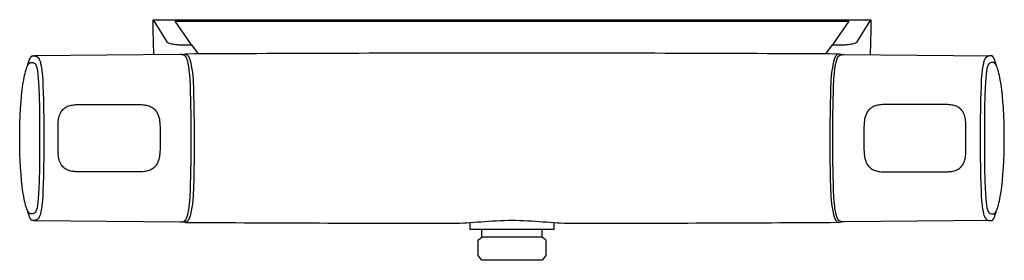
# Model space of a CAD drawing. Header units: millimetres. Extents: x -150 to 150, y -37 to 1125.
# Tile 1 of 2: x -150 to 150, y -37 to 36. Entities that reach past the tile are written whole.
import ezdxf

# ---------------------------------------------------------------- set-up
doc = ezdxf.new("R2010")
doc.units = ezdxf.units.MM
doc.header["$MEASUREMENT"] = 0
doc.layers.add('PLANNING', color=1, linetype='Continuous')

# ---------------------------------------------------------------- blocks, each defined once
blk = doc.blocks.new('84820000_f')
at = {"layer": 'PLANNING'}
for p, q in [((-109, 36), (-104.83, 29.27)), ((-109, 33), (-109, 36)), ((-109, 36), (0, 36)), ((0, 36), (109, 36)), ((104.83, 29.27), (109, 36)), ((109, 36), (109, 33)), ((-108.84, 25.33), (-109, 33)), ((-97.4, 28.35), (-102.35, 35.53)), ((-102.35, 35.53), (0, 35.53)), ((0, 35.53), (102.35, 35.53)), ((102.35, 35.53), (97.4, 28.35)), ((109, 33), (108.84, 25.33)), ((-99.88, 28.35), (-97.4, 28.35)), ((-97.4, 28.35), (-95.36, 25.59)), ((95.36, 25.59), (97.4, 28.35)), ((97.4, 28.35), (99.88, 28.35)), ((-12.85, -25.61), (-12.85, -27.6)), ((12.85, -27.6), (12.85, -25.61)), ((-12.85, -27.6), (12.85, -27.6)), ((-9.15, -30.1), (-9.15, -27.6)), ((9.15, -30.1), (9.15, -27.6)), ((-10.23, -35.6), (-10.23, -30.85)), ((-10.22, -30.85), (-9.15, -30.1)), ((9.14, -30.1), (-9.14, -30.1)), ((10.22, -30.85), (9.15, -30.1)), ((10.23, -30.85), (10.23, -35.6)), ((-9.17, -37.1), (-10.23, -35.6)), ((10.23, -35.6), (9.17, -37.1)), ((9.17, -37.1), (-9.17, -37.1))]:
    blk.add_line(p, q, dxfattribs=at)
for points in [[(-147.18, 21.94), (-147.08, 22.33), (-146.99, 22.68), (-146.89, 23.01), (-146.79, 23.32), (-146.7, 23.59), (-146.65, 23.72), (-146.6, 23.85), (-146.55, 23.96), (-146.5, 24.07), (-146.45, 24.18), (-146.4, 24.27), (-146.35, 24.36), (-146.3, 24.45), (-146.28, 24.49), (-146.25, 24.53), (-146.23, 24.56), (-146.2, 24.6), (-146.18, 24.63), (-146.15, 24.66), (-146.13, 24.69), (-146.1, 24.72), (-146.08, 24.75), (-146.05, 24.78), (-146.03, 24.8), (-146.01, 24.83), (-145.98, 24.85), (-145.96, 24.87), (-145.94, 24.88), (-145.93, 24.89), (-145.92, 24.9), (-145.91, 24.9), (-145.9, 24.91), (-145.88, 24.92), (-145.87, 24.93), (-145.86, 24.94), (-145.85, 24.94), (-145.84, 24.95), (-145.82, 24.95), (-145.81, 24.96), (-145.8, 24.97), (-145.79, 24.97), (-145.78, 24.98), (-145.76, 24.98), (-145.75, 24.98), (-145.74, 24.99), (-145.73, 24.99), (-145.72, 24.99), (-145.7, 25), (-145.69, 25), (-145.68, 25), (-145.67, 25), (-145.66, 25), (-145.65, 25.01), (-145.63, 25.01), (-145.62, 25.01), (-145.47, 25.01), (-145.31, 25.01), (-145.16, 25), (-145.01, 24.99), (-144.91, 24.98), (-144.86, 24.97), (-144.81, 24.97), (-144.76, 24.96), (-144.71, 24.95), (-144.66, 24.94), (-144.63, 24.93), (-144.61, 24.92), (-144.59, 24.92), (-144.56, 24.91), (-144.54, 24.9), (-144.52, 24.9), (-144.48, 24.88), (-144.44, 24.86), (-144.4, 24.84), (-144.36, 24.82), (-144.32, 24.8), (-144.28, 24.78), (-144.24, 24.75), (-144.2, 24.73), (-144.16, 24.7), (-144.13, 24.67), (-144.09, 24.65), (-144.06, 24.62), (-144.02, 24.59), (-143.99, 24.55), (-143.97, 24.53), (-143.95, 24.51), (-143.93, 24.49), (-143.91, 24.46), (-143.89, 24.44), (-143.87, 24.42), (-143.83, 24.37), (-143.79, 24.32), (-143.76, 24.27), (-143.73, 24.22), (-143.7, 24.16), (-143.66, 24.11), (-143.64, 24.06), (-143.61, 24), (-143.58, 23.94), (-143.53, 23.83), (-143.48, 23.72), (-143.42, 23.56), (-143.36, 23.39), (-143.31, 23.23), (-143.26, 23.07), (-143.21, 22.9), (-143.17, 22.73), (-143.1, 22.4), (-143, 21.89), (-142.92, 21.39), (-142.85, 20.88), (-142.79, 20.37), (-142.65, 18.97), (-142.55, 17.58), (-142.46, 15.77), (-142.39, 13.95), (-142.32, 11.5), (-142.28, 9.05, -0.007948), (-142.28, -9.05), (-142.32, -11.5), (-142.39, -13.95), (-142.46, -15.77), (-142.55, -17.58), (-142.65, -18.97), (-142.79, -20.37), (-142.85, -20.88), (-142.92, -21.39), (-143, -21.89), (-143.1, -22.4), (-143.17, -22.73), (-143.21, -22.9), (-143.26, -23.07), (-143.31, -23.23), (-143.36, -23.39), (-143.42, -23.56), (-143.48, -23.72), (-143.53, -23.83), (-143.58, -23.94), (-143.61, -24), (-143.64, -24.06), (-143.66, -24.11), (-143.7, -24.16), (-143.73, -24.22), (-143.76, -24.27), (-143.79, -24.32), (-143.83, -24.37), (-143.87, -24.42), (-143.89, -24.44), (-143.91, -24.46), (-143.93, -24.49), (-143.95, -24.51), (-143.97, -24.53), (-143.99, -24.55), (-144.02, -24.59), (-144.06, -24.62), (-144.09, -24.65), (-144.13, -24.67), (-144.16, -24.7), (-144.2, -24.73), (-144.24, -24.75), (-144.28, -24.78), (-144.32, -24.8), (-144.36, -24.82), (-144.4, -24.84), (-144.44, -24.86), (-144.48, -24.88), (-144.52, -24.9), (-144.54, -24.9), (-144.56, -24.91), (-144.59, -24.92), (-144.61, -24.92), (-144.63, -24.93), (-144.66, -24.94), (-144.71, -24.95), (-144.76, -24.96), (-144.81, -24.97), (-144.86, -24.97), (-144.91, -24.98), (-145.01, -24.99), (-145.16, -25), (-145.31, -25.01), (-145.47, -25.01), (-145.62, -25.01), (-145.63, -25.01), (-145.65, -25.01), (-145.66, -25), (-145.67, -25), (-145.68, -25), (-145.69, -25), (-145.7, -25), (-145.72, -24.99), (-145.73, -24.99), (-145.74, -24.99), (-145.75, -24.98), (-145.76, -24.98), (-145.78, -24.98), (-145.79, -24.97), (-145.8, -24.97), (-145.81, -24.96), (-145.82, -24.95), (-145.84, -24.95), (-145.85, -24.94), (-145.86, -24.94), (-145.87, -24.93), (-145.88, -24.92), (-145.9, -24.91), (-145.91, -24.9), (-145.92, -24.9), (-145.93, -24.89), (-145.94, -24.88), (-145.96, -24.87), (-145.98, -24.85), (-146.01, -24.83), (-146.03, -24.8), (-146.05, -24.78), (-146.08, -24.75), (-146.1, -24.72), (-146.13, -24.69), (-146.15, -24.66), (-146.18, -24.63), (-146.2, -24.6), (-146.23, -24.56), (-146.25, -24.53), (-146.28, -24.49), (-146.3, -24.45), (-146.35, -24.36), (-146.4, -24.27), (-146.45, -24.18), (-146.5, -24.07), (-146.55, -23.96), (-146.6, -23.85), (-146.65, -23.72), (-146.7, -23.59), (-146.79, -23.32), (-146.89, -23.01), (-146.99, -22.68), (-147.08, -22.32), (-147.18, -21.94)], [(-145.23, -25.01), (-100.9, -25.4), (-100.75, -25.4), (-100.59, -25.4), (-100.44, -25.39), (-100.28, -25.38), (-100.18, -25.37), (-100.13, -25.37), (-100.08, -25.36), (-100.03, -25.35), (-99.98, -25.34), (-99.93, -25.33), (-99.91, -25.32), (-99.88, -25.32), (-99.86, -25.31), (-99.84, -25.3), (-99.81, -25.3), (-99.79, -25.29), (-99.77, -25.28), (-99.75, -25.27), (-99.72, -25.26), (-99.7, -25.25), (-99.68, -25.24), (-99.66, -25.23), (-99.62, -25.21), (-99.57, -25.18), (-99.53, -25.16), (-99.49, -25.13), (-99.45, -25.11), (-99.41, -25.08), (-99.38, -25.05), (-99.34, -25.01), (-99.3, -24.98), (-99.27, -24.95), (-99.23, -24.91), (-99.21, -24.89), (-99.19, -24.87), (-99.15, -24.82), (-99.12, -24.78), (-99.08, -24.73), (-99.05, -24.68), (-99.01, -24.63), (-98.98, -24.58), (-98.95, -24.53), (-98.92, -24.48), (-98.89, -24.42), (-98.87, -24.37), (-98.84, -24.31), (-98.79, -24.2), (-98.74, -24.09), (-98.68, -23.93), (-98.62, -23.76), (-98.57, -23.59), (-98.52, -23.42), (-98.47, -23.25), (-98.43, -23.08), (-98.35, -22.73), (-98.25, -22.21), (-98.16, -21.68), (-98.09, -21.15), (-98.03, -20.62), (-97.89, -19.19), (-97.78, -17.75), (-97.69, -15.9), (-97.62, -14.05), (-97.55, -11.57), (-97.51, -9.1, 0.007948), (-97.51, 9.1), (-97.55, 11.57), (-97.62, 14.05), (-97.69, 15.9), (-97.78, 17.75), (-97.89, 19.19), (-98.03, 20.62), (-98.09, 21.15), (-98.16, 21.68), (-98.25, 22.21), (-98.35, 22.73), (-98.43, 23.08), (-98.47, 23.25), (-98.52, 23.42), (-98.57, 23.59), (-98.62, 23.76), (-98.68, 23.93), (-98.74, 24.09), (-98.79, 24.2), (-98.84, 24.31), (-98.87, 24.37), (-98.89, 24.42), (-98.92, 24.48), (-98.95, 24.53), (-98.98, 24.58), (-99.01, 24.63), (-99.05, 24.68), (-99.08, 24.73), (-99.12, 24.78), (-99.15, 24.82), (-99.19, 24.87), (-99.21, 24.89), (-99.23, 24.91), (-99.27, 24.95), (-99.3, 24.98), (-99.34, 25.01), (-99.38, 25.05), (-99.41, 25.08), (-99.45, 25.11), (-99.49, 25.13), (-99.53, 25.16), (-99.57, 25.18), (-99.62, 25.21), (-99.66, 25.23), (-99.68, 25.24), (-99.7, 25.25), (-99.72, 25.26), (-99.75, 25.27), (-99.77, 25.28), (-99.79, 25.29), (-99.81, 25.3), (-99.84, 25.3), (-99.86, 25.31), (-99.88, 25.32), (-99.91, 25.32), (-99.93, 25.33), (-99.98, 25.34), (-100.03, 25.35), (-100.08, 25.36), (-100.13, 25.37), (-100.18, 25.37), (-100.28, 25.38), (-100.44, 25.39), (-100.59, 25.4), (-100.75, 25.4), (-100.9, 25.4), (-145.23, 25.01)], [(-100.07, 25.36, -0.127287), (-99.31, 25.56), (-99.28, 25.56), (-99.26, 25.56), (-99.23, 25.55), (-99.2, 25.55), (-99.18, 25.55), (-99.15, 25.54), (-99.13, 25.54), (-99.1, 25.53), (-99.07, 25.52), (-99.05, 25.52), (-99.02, 25.51), (-98.99, 25.5), (-98.97, 25.49), (-98.94, 25.48), (-98.91, 25.46), (-98.88, 25.45), (-98.86, 25.44), (-98.83, 25.42), (-98.8, 25.4), (-98.77, 25.39), (-98.75, 25.37), (-98.72, 25.35), (-98.69, 25.33), (-98.66, 25.31), (-98.64, 25.28), (-98.61, 25.26), (-98.58, 25.23), (-98.55, 25.21), (-98.53, 25.18), (-98.5, 25.15), (-98.47, 25.12), (-98.44, 25.08), (-98.42, 25.05), (-98.39, 25.02), (-98.36, 24.98), (-98.33, 24.94), (-98.31, 24.9), (-98.28, 24.86), (-98.25, 24.82), (-98.22, 24.77), (-98.17, 24.68), (-98.12, 24.58), (-98.06, 24.48), (-98.01, 24.36), (-97.96, 24.24), (-97.91, 24.11), (-97.86, 23.98), (-97.81, 23.83), (-97.76, 23.68), (-97.71, 23.52), (-97.66, 23.36), (-97.61, 23.18, -0.048441), (-96.74, 14.46, -0.00471), (-96.54, 0, -0.008982), (-96.74, -14.46, -0.048441), (-97.61, -23.18), (-97.66, -23.36), (-97.71, -23.52), (-97.76, -23.68), (-97.81, -23.83), (-97.86, -23.98), (-97.91, -24.11), (-97.96, -24.24), (-98.01, -24.36), (-98.06, -24.48), (-98.12, -24.58), (-98.17, -24.68), (-98.22, -24.77), (-98.25, -24.82), (-98.28, -24.86), (-98.31, -24.9), (-98.33, -24.94), (-98.36, -24.98), (-98.39, -25.02), (-98.42, -25.05), (-98.44, -25.08), (-98.47, -25.12), (-98.5, -25.15), (-98.53, -25.18), (-98.55, -25.21), (-98.58, -25.23), (-98.61, -25.26), (-98.64, -25.28), (-98.66, -25.31), (-98.69, -25.33), (-98.72, -25.35), (-98.75, -25.37), (-98.77, -25.39), (-98.8, -25.4), (-98.83, -25.42), (-98.86, -25.44), (-98.88, -25.45), (-98.91, -25.46), (-98.94, -25.48), (-98.97, -25.49), (-98.99, -25.5), (-99.02, -25.51), (-99.05, -25.52), (-99.07, -25.52), (-99.1, -25.53), (-99.13, -25.54), (-99.15, -25.54), (-99.18, -25.55), (-99.2, -25.55), (-99.23, -25.55), (-99.26, -25.56), (-99.28, -25.56), (-99.31, -25.56, -0.127287), (-100.07, -25.36)], [(100.07, 25.36, 0.127287), (99.31, 25.56), (99.28, 25.56), (99.26, 25.56), (99.23, 25.55), (99.2, 25.55), (99.18, 25.55), (99.15, 25.54), (99.13, 25.54), (99.1, 25.53), (99.07, 25.52), (99.05, 25.52), (99.02, 25.51), (98.99, 25.5), (98.97, 25.49), (98.94, 25.48), (98.91, 25.46), (98.88, 25.45), (98.86, 25.44), (98.83, 25.42), (98.8, 25.4), (98.77, 25.39), (98.75, 25.37), (98.72, 25.35), (98.69, 25.33), (98.66, 25.31), (98.64, 25.28), (98.61, 25.26), (98.58, 25.23), (98.55, 25.21), (98.53, 25.18), (98.5, 25.15), (98.47, 25.12), (98.44, 25.08), (98.42, 25.05), (98.39, 25.02), (98.36, 24.98), (98.33, 24.94), (98.31, 24.9), (98.28, 24.86), (98.25, 24.82), (98.22, 24.77), (98.17, 24.68), (98.12, 24.58), (98.06, 24.48), (98.01, 24.36), (97.96, 24.24), (97.91, 24.11), (97.86, 23.98), (97.81, 23.83), (97.76, 23.68), (97.71, 23.52), (97.66, 23.36), (97.61, 23.18, 0.048441), (96.74, 14.46, 0.00471), (96.54, 0, 0.008982), (96.74, -14.46, 0.048441), (97.61, -23.18), (97.66, -23.36), (97.71, -23.52), (97.76, -23.68), (97.81, -23.83), (97.86, -23.98), (97.91, -24.11), (97.96, -24.24), (98.01, -24.36), (98.06, -24.48), (98.12, -24.58), (98.17, -24.68), (98.22, -24.77), (98.25, -24.82), (98.28, -24.86), (98.31, -24.9), (98.33, -24.94), (98.36, -24.98), (98.39, -25.02), (98.42, -25.05), (98.44, -25.08), (98.47, -25.12), (98.5, -25.15), (98.53, -25.18), (98.55, -25.21), (98.58, -25.23), (98.61, -25.26), (98.64, -25.28), (98.66, -25.31), (98.69, -25.33), (98.72, -25.35), (98.75, -25.37), (98.77, -25.39), (98.8, -25.4), (98.83, -25.42), (98.86, -25.44), (98.88, -25.45), (98.91, -25.46), (98.94, -25.48), (98.97, -25.49), (98.99, -25.5), (99.02, -25.51), (99.05, -25.52), (99.07, -25.52), (99.1, -25.53), (99.13, -25.54), (99.15, -25.54), (99.18, -25.55), (99.2, -25.55), (99.23, -25.55), (99.26, -25.56), (99.28, -25.56), (99.31, -25.56, 0.127287), (100.07, -25.36)], [(145.23, -25.01), (100.9, -25.4), (100.75, -25.4), (100.59, -25.4), (100.44, -25.39), (100.28, -25.38), (100.18, -25.37), (100.13, -25.37), (100.08, -25.36), (100.03, -25.35), (99.98, -25.34), (99.93, -25.33), (99.91, -25.32), (99.88, -25.32), (99.86, -25.31), (99.84, -25.3), (99.81, -25.3), (99.79, -25.29), (99.77, -25.28), (99.75, -25.27), (99.72, -25.26), (99.7, -25.25), (99.68, -25.24), (99.66, -25.23), (99.62, -25.21), (99.57, -25.18), (99.53, -25.16), (99.49, -25.13), (99.45, -25.11), (99.41, -25.08), (99.38, -25.05), (99.34, -25.01), (99.3, -24.98), (99.27, -24.95), (99.23, -24.91), (99.21, -24.89), (99.19, -24.87), (99.15, -24.82), (99.12, -24.78), (99.08, -24.73), (99.05, -24.68), (99.01, -24.63), (98.98, -24.58), (98.95, -24.53), (98.92, -24.48), (98.89, -24.42), (98.87, -24.37), (98.84, -24.31), (98.79, -24.2), (98.74, -24.09), (98.68, -23.93), (98.62, -23.76), (98.57, -23.59), (98.52, -23.42), (98.47, -23.25), (98.43, -23.08), (98.35, -22.73), (98.25, -22.21), (98.16, -21.68), (98.09, -21.15), (98.03, -20.62), (97.89, -19.19), (97.78, -17.75), (97.69, -15.9), (97.62, -14.05), (97.55, -11.57), (97.51, -9.1, -0.007948), (97.51, 9.1), (97.55, 11.57), (97.62, 14.05), (97.69, 15.9), (97.78, 17.75), (97.89, 19.19), (98.03, 20.62), (98.09, 21.15), (98.16, 21.68), (98.25, 22.21), (98.35, 22.73), (98.43, 23.08), (98.47, 23.25), (98.52, 23.42), (98.57, 23.59), (98.62, 23.76), (98.68, 23.93), (98.74, 24.09), (98.79, 24.2), (98.84, 24.31), (98.87, 24.37), (98.89, 24.42), (98.92, 24.48), (98.95, 24.53), (98.98, 24.58), (99.01, 24.63), (99.05, 24.68), (99.08, 24.73), (99.12, 24.78), (99.15, 24.82), (99.19, 24.87), (99.21, 24.89), (99.23, 24.91), (99.27, 24.95), (99.3, 24.98), (99.34, 25.01), (99.38, 25.05), (99.41, 25.08), (99.45, 25.11), (99.49, 25.13), (99.53, 25.16), (99.57, 25.18), (99.62, 25.21), (99.66, 25.23), (99.68, 25.24), (99.7, 25.25), (99.72, 25.26), (99.75, 25.27), (99.77, 25.28), (99.79, 25.29), (99.81, 25.3), (99.84, 25.3), (99.86, 25.31), (99.88, 25.32), (99.91, 25.32), (99.93, 25.33), (99.98, 25.34), (100.03, 25.35), (100.08, 25.36), (100.13, 25.37), (100.18, 25.37), (100.28, 25.38), (100.44, 25.39), (100.59, 25.4), (100.75, 25.4), (100.9, 25.4), (145.23, 25.01)], [(147.18, 21.94), (147.08, 22.33), (146.99, 22.68), (146.89, 23.01), (146.79, 23.32), (146.7, 23.59), (146.65, 23.72), (146.6, 23.85), (146.55, 23.96), (146.5, 24.07), (146.45, 24.18), (146.4, 24.27), (146.35, 24.36), (146.3, 24.45), (146.28, 24.49), (146.25, 24.53), (146.23, 24.56), (146.2, 24.6), (146.18, 24.63), (146.15, 24.66), (146.13, 24.69), (146.1, 24.72), (146.08, 24.75), (146.05, 24.78), (146.03, 24.8), (146.01, 24.83), (145.98, 24.85), (145.96, 24.87), (145.94, 24.88), (145.93, 24.89), (145.92, 24.9), (145.91, 24.9), (145.9, 24.91), (145.88, 24.92), (145.87, 24.93), (145.86, 24.94), (145.85, 24.94), (145.84, 24.95), (145.82, 24.95), (145.81, 24.96), (145.8, 24.97), (145.79, 24.97), (145.78, 24.98), (145.76, 24.98), (145.75, 24.98), (145.74, 24.99), (145.73, 24.99), (145.72, 24.99), (145.7, 25), (145.69, 25), (145.68, 25), (145.67, 25), (145.66, 25), (145.65, 25.01), (145.63, 25.01), (145.62, 25.01), (145.47, 25.01), (145.31, 25.01), (145.16, 25), (145.01, 24.99), (144.91, 24.98), (144.86, 24.97), (144.81, 24.97), (144.76, 24.96), (144.71, 24.95), (144.66, 24.94), (144.63, 24.93), (144.61, 24.92), (144.59, 24.92), (144.56, 24.91), (144.54, 24.9), (144.52, 24.9), (144.48, 24.88), (144.44, 24.86), (144.4, 24.84), (144.36, 24.82), (144.32, 24.8), (144.28, 24.78), (144.24, 24.75), (144.2, 24.73), (144.16, 24.7), (144.13, 24.67), (144.09, 24.65), (144.06, 24.62), (144.02, 24.59), (143.99, 24.55), (143.97, 24.53), (143.95, 24.51), (143.93, 24.49), (143.91, 24.46), (143.89, 24.44), (143.87, 24.42), (143.83, 24.37), (143.79, 24.32), (143.76, 24.27), (143.73, 24.22), (143.7, 24.16), (143.66, 24.11), (143.64, 24.06), (143.61, 24), (143.58, 23.94), (143.53, 23.83), (143.48, 23.72), (143.42, 23.56), (143.36, 23.39), (143.31, 23.23), (143.26, 23.07), (143.21, 22.9), (143.17, 22.73), (143.1, 22.4), (143, 21.89), (142.92, 21.39), (142.85, 20.88), (142.79, 20.37), (142.65, 18.97), (142.55, 17.58), (142.46, 15.77), (142.39, 13.95), (142.32, 11.5), (142.28, 9.05, 0.007948), (142.28, -9.05), (142.32, -11.5), (142.39, -13.95), (142.46, -15.77), (142.55, -17.58), (142.65, -18.97), (142.79, -20.37), (142.85, -20.88), (142.92, -21.39), (143, -21.89), (143.1, -22.4), (143.17, -22.73), (143.21, -22.9), (143.26, -23.07), (143.31, -23.23), (143.36, -23.39), (143.42, -23.56), (143.48, -23.72), (143.53, -23.83), (143.58, -23.94), (143.61, -24), (143.64, -24.06), (143.66, -24.11), (143.7, -24.16), (143.73, -24.22), (143.76, -24.27), (143.79, -24.32), (143.83, -24.37), (143.87, -24.42), (143.89, -24.44), (143.91, -24.46), (143.93, -24.49), (143.95, -24.51), (143.97, -24.53), (143.99, -24.55), (144.02, -24.59), (144.06, -24.62), (144.09, -24.65), (144.13, -24.67), (144.16, -24.7), (144.2, -24.73), (144.24, -24.75), (144.28, -24.78), (144.32, -24.8), (144.36, -24.82), (144.4, -24.84), (144.44, -24.86), (144.48, -24.88), (144.52, -24.9), (144.54, -24.9), (144.56, -24.91), (144.59, -24.92), (144.61, -24.92), (144.63, -24.93), (144.66, -24.94), (144.71, -24.95), (144.76, -24.96), (144.81, -24.97), (144.86, -24.97), (144.91, -24.98), (145.01, -24.99), (145.16, -25), (145.31, -25.01), (145.47, -25.01), (145.62, -25.01), (145.63, -25.01), (145.65, -25.01), (145.66, -25), (145.67, -25), (145.68, -25), (145.69, -25), (145.7, -25), (145.72, -24.99), (145.73, -24.99), (145.74, -24.99), (145.75, -24.98), (145.76, -24.98), (145.78, -24.98), (145.79, -24.97), (145.8, -24.97), (145.81, -24.96), (145.82, -24.95), (145.84, -24.95), (145.85, -24.94), (145.86, -24.94), (145.87, -24.93), (145.88, -24.92), (145.9, -24.91), (145.91, -24.9), (145.92, -24.9), (145.93, -24.89), (145.94, -24.88), (145.96, -24.87), (145.98, -24.85), (146.01, -24.83), (146.03, -24.8), (146.05, -24.78), (146.08, -24.75), (146.1, -24.72), (146.13, -24.69), (146.15, -24.66), (146.18, -24.63), (146.2, -24.6), (146.23, -24.56), (146.25, -24.53), (146.28, -24.49), (146.3, -24.45), (146.35, -24.36), (146.4, -24.27), (146.45, -24.18), (146.5, -24.07), (146.55, -23.96), (146.6, -23.85), (146.65, -23.72), (146.7, -23.59), (146.79, -23.32), (146.89, -23.01), (146.99, -22.68), (147.08, -22.32), (147.18, -21.94)], [(-146.08, -23.01), (-146.16, -23.01), (-146.18, -23.01), (-146.21, -23.01), (-146.23, -23.01), (-146.25, -23), (-146.27, -23), (-146.29, -22.99), (-146.31, -22.99), (-146.34, -22.98), (-146.36, -22.97), (-146.38, -22.96), (-146.4, -22.95), (-146.42, -22.94), (-146.44, -22.93), (-146.46, -22.92), (-146.49, -22.91), (-146.51, -22.89), (-146.53, -22.88), (-146.55, -22.86), (-146.57, -22.84), (-146.59, -22.83), (-146.61, -22.81), (-146.63, -22.79), (-146.66, -22.77), (-146.68, -22.75), (-146.7, -22.72), (-146.72, -22.7), (-146.74, -22.68), (-146.76, -22.65), (-146.8, -22.6), (-146.84, -22.54), (-146.88, -22.48), (-146.92, -22.42), (-146.97, -22.36), (-147.01, -22.29), (-147.05, -22.21), (-147.09, -22.14), (-147.13, -22.06), (-147.17, -21.98), (-147.25, -21.8), (-147.32, -21.61), (-147.4, -21.41), (-147.48, -21.2), (-147.55, -20.98), (-147.63, -20.74), (-147.77, -20.23), (-147.91, -19.68), (-148.05, -19.08), (-148.18, -18.44), (-148.31, -17.75), (-148.55, -16.27), (-148.77, -14.63), (-148.96, -12.86), (-149.13, -10.96), (-149.27, -8.95), (-149.39, -6.83), (-149.47, -4.62), (-149.52, -2.33), (-149.54, 0.02), (-149.52, 2.38), (-149.47, 4.67), (-149.39, 6.87), (-149.27, 8.99), (-149.13, 11), (-148.96, 12.89), (-148.76, 14.65), (-148.55, 16.28), (-148.31, 17.76), (-148.18, 18.44), (-148.05, 19.08), (-147.91, 19.68), (-147.77, 20.23), (-147.62, 20.74), (-147.55, 20.97), (-147.47, 21.2), (-147.4, 21.41), (-147.32, 21.61), (-147.24, 21.79), (-147.16, 21.97), (-147.12, 22.05), (-147.08, 22.13), (-147.04, 22.21), (-147, 22.28), (-146.96, 22.35), (-146.92, 22.41), (-146.88, 22.48), (-146.84, 22.54), (-146.8, 22.59), (-146.76, 22.64), (-146.74, 22.67), (-146.72, 22.69), (-146.7, 22.72), (-146.67, 22.74), (-146.65, 22.76), (-146.63, 22.78), (-146.61, 22.8), (-146.59, 22.82), (-146.57, 22.84), (-146.55, 22.86), (-146.53, 22.87), (-146.51, 22.89), (-146.48, 22.9), (-146.46, 22.92), (-146.44, 22.93), (-146.42, 22.94), (-146.4, 22.95), (-146.38, 22.96), (-146.36, 22.97), (-146.34, 22.98), (-146.31, 22.99), (-146.29, 22.99), (-146.27, 23), (-146.25, 23), (-146.23, 23.01), (-146.21, 23.01), (-146.18, 23.01), (-146.16, 23.01, -0.028847), (-145.58, 22.99, -0.123072), (-145.05, 22.8, -0.129226), (-144.6, 22.24, -0.035734), (-144.42, 21.76, -0.023854), (-144.26, 21.14), (-144.12, 20.37), (-144, 19.43), (-143.9, 18.28), (-143.81, 16.88), (-143.66, 13.27), (-143.55, 8.81, -0.0037), (-143.48, 0, -0.006854), (-143.55, -8.81), (-143.66, -13.27), (-143.81, -16.88), (-143.9, -18.28), (-144, -19.43), (-144.12, -20.37), (-144.26, -21.14, -0.022488), (-144.42, -21.76, -0.037113), (-144.6, -22.24, -0.129241), (-145.05, -22.8, -0.116837), (-145.58, -22.99, -0.031568), (-146.08, -23.01)], [(146.08, -23.01), (146.16, -23.01), (146.18, -23.01), (146.21, -23.01), (146.23, -23.01), (146.25, -23), (146.27, -23), (146.29, -22.99), (146.31, -22.99), (146.34, -22.98), (146.36, -22.97), (146.38, -22.96), (146.4, -22.95), (146.42, -22.94), (146.44, -22.93), (146.46, -22.92), (146.49, -22.91), (146.51, -22.89), (146.53, -22.88), (146.55, -22.86), (146.57, -22.84), (146.59, -22.83), (146.61, -22.81), (146.63, -22.79), (146.66, -22.77), (146.68, -22.75), (146.7, -22.72), (146.72, -22.7), (146.74, -22.68), (146.76, -22.65), (146.8, -22.6), (146.84, -22.54), (146.88, -22.48), (146.92, -22.42), (146.97, -22.36), (147.01, -22.29), (147.05, -22.21), (147.09, -22.14), (147.13, -22.06), (147.17, -21.98), (147.25, -21.8), (147.32, -21.61), (147.4, -21.41), (147.48, -21.2), (147.55, -20.98), (147.63, -20.74), (147.77, -20.23), (147.91, -19.68), (148.05, -19.08), (148.18, -18.44), (148.31, -17.75), (148.55, -16.27), (148.77, -14.63), (148.96, -12.86), (149.13, -10.96), (149.27, -8.95), (149.39, -6.83), (149.47, -4.62), (149.52, -2.33), (149.54, 0.02), (149.52, 2.38), (149.47, 4.67), (149.39, 6.87), (149.27, 8.99), (149.13, 11), (148.96, 12.89), (148.76, 14.65), (148.55, 16.28), (148.31, 17.76), (148.18, 18.44), (148.05, 19.08), (147.91, 19.68), (147.77, 20.23), (147.62, 20.74), (147.55, 20.97), (147.47, 21.2), (147.4, 21.41), (147.32, 21.61), (147.24, 21.79), (147.16, 21.97), (147.12, 22.05), (147.08, 22.13), (147.04, 22.21), (147, 22.28), (146.96, 22.35), (146.92, 22.41), (146.88, 22.48), (146.84, 22.54), (146.8, 22.59), (146.76, 22.64), (146.74, 22.67), (146.72, 22.69), (146.7, 22.72), (146.67, 22.74), (146.65, 22.76), (146.63, 22.78), (146.61, 22.8), (146.59, 22.82), (146.57, 22.84), (146.55, 22.86), (146.53, 22.87), (146.51, 22.89), (146.48, 22.9), (146.46, 22.92), (146.44, 22.93), (146.42, 22.94), (146.4, 22.95), (146.38, 22.96), (146.36, 22.97), (146.34, 22.98), (146.31, 22.99), (146.29, 22.99), (146.27, 23), (146.25, 23), (146.23, 23.01), (146.21, 23.01), (146.18, 23.01), (146.16, 23.01, 0.028847), (145.58, 22.99, 0.123072), (145.05, 22.8, 0.129226), (144.6, 22.24, 0.035734), (144.42, 21.76, 0.023854), (144.26, 21.14), (144.12, 20.37), (144, 19.43), (143.9, 18.28), (143.81, 16.88), (143.66, 13.27), (143.55, 8.81, 0.0037), (143.48, 0, 0.006854), (143.55, -8.81), (143.66, -13.27), (143.81, -16.88), (143.9, -18.28), (144, -19.43), (144.12, -20.37), (144.26, -21.14, 0.022488), (144.42, -21.76, 0.037113), (144.6, -22.24, 0.129241), (145.05, -22.8, 0.116837), (145.58, -22.99, 0.031568), (146.08, -23.01)], [(-114.45, 10.25, -0.010188), (-112.91, 10.22, -0.031242), (-111.39, 10.08, -0.056379), (-109.97, 9.68, -0.068011), (-108.93, 9.09), (-108.85, 9.03), (-108.78, 8.97), (-108.71, 8.9), (-108.64, 8.84), (-108.57, 8.78), (-108.51, 8.71), (-108.44, 8.64), (-108.38, 8.57), (-108.32, 8.5), (-108.26, 8.43), (-108.2, 8.36), (-108.14, 8.28), (-108.09, 8.21), (-108.04, 8.13), (-107.98, 8.05), (-107.93, 7.97), (-107.85, 7.84), (-107.78, 7.71), (-107.71, 7.58), (-107.65, 7.45), (-107.59, 7.31), (-107.53, 7.18), (-107.48, 7.04), (-107.43, 6.9), (-107.38, 6.76), (-107.33, 6.61), (-107.29, 6.47), (-107.25, 6.33), (-107.21, 6.18), (-107.18, 6.04), (-107.12, 5.76), (-107.07, 5.47), (-107.03, 5.18), (-106.99, 4.9), (-106.97, 4.61), (-106.95, 4.33), (-106.93, 4.04), (-106.91, 3.46), (-106.91, 2.3), (-106.91, -2.3), (-106.91, -3.46), (-106.93, -4.04), (-106.95, -4.33), (-106.97, -4.61), (-106.99, -4.9), (-107.03, -5.18), (-107.07, -5.47), (-107.12, -5.76), (-107.18, -6.04), (-107.21, -6.18), (-107.25, -6.33), (-107.29, -6.47), (-107.33, -6.61), (-107.38, -6.76), (-107.43, -6.9), (-107.48, -7.04), (-107.53, -7.18), (-107.59, -7.31), (-107.65, -7.45), (-107.71, -7.58), (-107.78, -7.71), (-107.85, -7.84), (-107.93, -7.97), (-107.98, -8.05), (-108.04, -8.13), (-108.09, -8.21), (-108.15, -8.28), (-108.2, -8.36), (-108.26, -8.43), (-108.32, -8.5), (-108.38, -8.57), (-108.44, -8.64), (-108.51, -8.71), (-108.57, -8.77), (-108.64, -8.84), (-108.71, -8.9), (-108.78, -8.97), (-108.85, -9.03), (-108.93, -9.09, -0.07145), (-109.97, -9.68, -0.052946), (-111.39, -10.08, -0.034668), (-112.91, -10.22, -0.006765), (-114.45, -10.25), (-130.53, -10.24, -0.012765), (-132.07, -10.22, -0.028881), (-133.58, -10.07, -0.059963), (-134.98, -9.68, -0.069866), (-136.03, -9.06), (-136.18, -8.93, -0.093132), (-137.08, -7.77, -0.067677), (-137.63, -6.22, -0.037941), (-137.85, -4.52, 0.00369), (-137.85, 4.52, -0.033647), (-137.63, 6.22, -0.071987), (-137.08, 7.77, -0.088809), (-136.18, 8.93), (-136.03, 9.06, -0.075885), (-134.98, 9.68, -0.053957), (-133.58, 10.07, -0.034874), (-132.07, 10.22, -0.006778), (-130.53, 10.24), (-114.45, 10.25)], [(114.45, 10.25, 0.010188), (112.91, 10.22, 0.031242), (111.39, 10.08, 0.056379), (109.97, 9.68, 0.068011), (108.93, 9.09), (108.85, 9.03), (108.78, 8.97), (108.71, 8.9), (108.64, 8.84), (108.57, 8.78), (108.51, 8.71), (108.44, 8.64), (108.38, 8.57), (108.32, 8.5), (108.26, 8.43), (108.2, 8.36), (108.14, 8.28), (108.09, 8.21), (108.04, 8.13), (107.98, 8.05), (107.93, 7.97), (107.85, 7.84), (107.78, 7.71), (107.71, 7.58), (107.65, 7.45), (107.59, 7.31), (107.53, 7.18), (107.48, 7.04), (107.43, 6.9), (107.38, 6.76), (107.33, 6.61), (107.29, 6.47), (107.25, 6.33), (107.21, 6.18), (107.18, 6.04), (107.12, 5.76), (107.07, 5.47), (107.03, 5.18), (106.99, 4.9), (106.97, 4.61), (106.95, 4.33), (106.93, 4.04), (106.91, 3.46), (106.91, 2.3), (106.91, -2.3), (106.91, -3.46), (106.93, -4.04), (106.95, -4.33), (106.97, -4.61), (106.99, -4.9), (107.03, -5.18), (107.07, -5.47), (107.12, -5.76), (107.18, -6.04), (107.21, -6.18), (107.25, -6.33), (107.29, -6.47), (107.33, -6.61), (107.38, -6.76), (107.43, -6.9), (107.48, -7.04), (107.53, -7.18), (107.59, -7.31), (107.65, -7.45), (107.71, -7.58), (107.78, -7.71), (107.85, -7.84), (107.93, -7.97), (107.98, -8.05), (108.04, -8.13), (108.09, -8.21), (108.15, -8.28), (108.2, -8.36), (108.26, -8.43), (108.32, -8.5), (108.38, -8.57), (108.44, -8.64), (108.51, -8.71), (108.57, -8.77), (108.64, -8.84), (108.71, -8.9), (108.78, -8.97), (108.85, -9.03), (108.93, -9.09, 0.07145), (109.97, -9.68, 0.052946), (111.39, -10.08, 0.034668), (112.91, -10.22, 0.006765), (114.45, -10.25), (130.53, -10.24, 0.012765), (132.07, -10.22, 0.028881), (133.58, -10.07, 0.059963), (134.98, -9.68, 0.069866), (136.03, -9.06), (136.18, -8.93, 0.093132), (137.08, -7.77, 0.067677), (137.63, -6.22, 0.037941), (137.85, -4.52, -0.00369), (137.85, 4.52, 0.033647), (137.63, 6.22, 0.071987), (137.08, 7.77, 0.088809), (136.18, 8.93), (136.03, 9.06, 0.075885), (134.98, 9.68, 0.053957), (133.58, 10.07, 0.034874), (132.07, 10.22, 0.006778), (130.53, 10.24), (114.45, 10.25)]]:
    blk.add_lwpolyline(points, format="xyb", dxfattribs=at)
for centre, radius, start, end in [((-13.77, -14619.59), 14645.4, 89.946142, 90.334253), ((13.77, -14619.54), 14645.35, 89.665746, 90.053859), ((-24.02, 11642.36), 11668.17, 269.630807, 270.030727), ((24.02, 11642.4), 11668.2, 269.969273, 270.369192)]:
    blk.add_arc(centre, radius, start, end, dxfattribs=at)
for points, knots in [([(-104.83, 29.27), (-104.71, 29.07), (-104.26, 28.82), (-102.88, 28.56), (-102.37, 28.48), (-101.44, 28.4), (-100.78, 28.35), (-99.88, 28.35)], [0, 0, 0, 0, 5.322693, 5.322693, 6.898665, 6.898665, 7.369514, 7.369514, 7.369514, 7.369514]), ([(99.88, 28.35), (100.78, 28.35), (101.44, 28.4), (102.37, 28.48), (102.88, 28.56), (104.26, 28.82), (104.71, 29.07), (104.83, 29.27)], [234.469484, 234.469484, 234.469484, 234.469484, 234.940333, 234.940333, 236.516305, 236.516305, 241.838998, 241.838998, 241.838998, 241.838998])]:
    blk.add_open_spline(points, degree=3, knots=knots, dxfattribs=at)
blk.add_open_spline([(-17.76, -25.8), (-12.76, -25.8), (0, -24.05), (12.76, -25.8), (17.76, -25.8)], degree=3, dxfattribs=at)

msp = doc.modelspace()

# ---------------------------------------------------------------- block references
msp.add_blockref('84820000_f', (0, 0))

doc.saveas('drawing.dxf')
